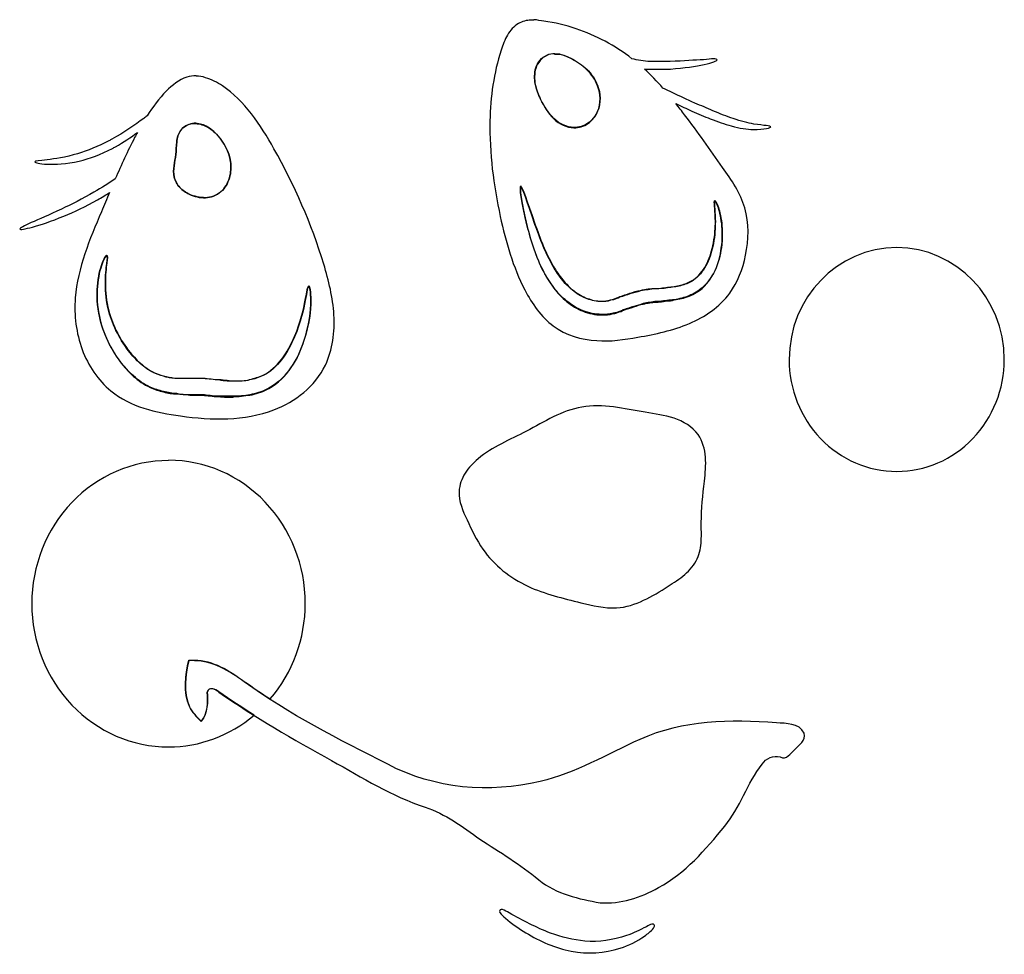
# Model space of a CAD drawing. Extents: x 11 to 842, y 37 to 849.
# Tile 7 of 8: x 640 to 842, y 279 to 472. Entities that reach past the tile are written whole.
import ezdxf

# ---------------------------------------------------------------- set-up
doc = ezdxf.new("R2010")
doc.units = 0
doc.layers.add('Layer_1', color=7, linetype='CONTINUOUS')

msp = doc.modelspace()

# ---------------------------------------------------------------- linework, layer by layer
at = {"layer": 'Layer_1', "color": 7}
for p, q in [((745.353306, 471.68587), (745.349947, 471.604393)), ((749.626848, 464.721547), (749.627578, 464.639384)), ((749.628235, 464.557234), (749.627505, 464.639398)), ((675.875019, 460.060025), (675.875078, 460.114896)), ((675.473614, 450.325401), (675.474118, 450.352935)), ((675.473629, 450.380315), (675.473782, 450.352927)), ((742.66308, 437.491988), (742.658114, 437.382706)), ((742.650591, 437.272716), (742.657749, 437.382699)), ((657.500807, 423.287747), (657.501435, 423.205926)), ((819.975297, 424.823794), (819.975297, 424.823794)), ((657.501844, 423.124595), (657.501435, 423.205926)), ((779.11985, 386.351747), (779.118862, 386.351747)), ((670.200077, 381.086908), (670.199858, 381.03203)), ((675.532575, 339.872795), (675.532575, 339.927629)), ((738.612221, 288.677544), (738.610176, 288.732174))]:
    msp.add_line(p, q, dxfattribs=at)
for points in [[(742.171485, 470.891576), (741.235913, 470.37084), (740.482196, 469.493111), (739.911797, 468.533365)], [(744.729153, 471.604393), (743.843975, 471.604393), (742.955875, 471.330514), (742.171485, 470.891576)], [(745.057809, 471.604393), (744.948257, 471.604393), (744.838705, 471.604393), (744.729153, 471.604393)], [(745.349947, 471.604393), (745.255002, 471.604393), (745.152754, 471.604393), (745.057809, 471.604393)], [(747.381475, 471.411991), (746.709557, 471.411991), (746.031067, 471.68587), (745.353306, 471.68587)], [(754.055368, 469.821591), (751.876749, 470.561942), (749.641893, 471.08297), (747.381475, 471.411991)], [(739.911797, 468.533365), (739.342128, 467.573618), (738.941899, 466.476786), (738.590603, 465.407342)], [(765.499877, 463.651782), (762.022703, 466.366475), (758.140043, 468.450514), (754.055368, 469.821591)], [(738.590603, 465.407342), (737.085361, 460.745768), (736.417095, 455.809927), (736.311926, 450.874102)], [(745.750176, 461.760071), (746.129955, 462.939213), (746.96547, 463.926348), (748.028853, 464.419915)], [(748.02951, 464.337766), (746.966127, 463.844052), (746.132804, 462.856991), (745.750833, 461.677922)], [(748.028853, 464.419915), (748.532791, 464.693794), (749.079819, 464.721547), (749.626848, 464.721547)], [(749.627505, 464.639398), (749.079746, 464.639398), (748.535639, 464.639398), (748.02951, 464.337766)], [(749.627578, 464.639384), (749.956233, 464.639384), (750.284889, 464.639384), (750.608432, 464.639384)], [(750.609089, 464.557234), (750.287737, 464.557234), (749.959082, 464.557234), (749.628235, 464.557234)], [(750.608432, 464.639384), (751.468778, 464.365504), (752.288225, 464.118648), (753.075537, 463.707025)], [(753.076195, 463.624876), (752.288883, 464.03606), (751.469435, 464.392688), (750.609089, 464.557234)], [(753.075537, 463.707025), (754.207572, 463.10376), (755.292865, 462.390797), (756.232819, 461.485899)], [(756.233477, 461.40375), (755.294253, 462.308648), (754.20823, 463.021611), (753.076195, 463.624876)], [(769.29548, 463.103293), (767.926813, 463.103293), (766.676463, 463.377172), (765.499877, 463.651782)], [(770.075489, 463.103293), (769.812565, 463.103293), (769.54964, 463.103293), (769.29548, 463.103293)], [(773.398559, 463.103293), (772.338828, 463.103293), (771.208984, 463.103293), (770.075489, 463.103293)], [(780.251387, 463.432678), (778.470076, 463.432678), (776.219882, 463.158799), (773.398559, 463.103293)], [(773.453335, 461.540646), (776.276849, 461.814526), (778.666539, 462.061382), (780.379928, 462.472932)], [(783.02962, 463.432678), (782.999092, 463.706558), (781.962586, 463.706558), (780.251387, 463.432678)], [(780.379928, 462.472932), (782.080172, 462.857093), (783.059564, 463.240744), (783.02962, 463.432678)], [(673.967855, 459.841016), (672.346342, 459.375056), (670.955327, 458.250617), (669.735651, 456.989238)], [(675.875078, 460.114896), (675.232374, 460.114896), (674.590109, 460.114896), (673.967855, 459.841016)], [(677.782316, 459.758392), (677.160062, 460.032272), (676.517577, 460.060025), (675.875019, 460.060025)], [(681.292573, 458.058295), (680.197056, 458.798646), (679.02697, 459.429372), (677.782316, 459.758392)], [(745.750833, 461.677922), (745.407571, 460.608477), (745.414874, 459.456796), (745.626674, 458.387352)], [(745.626017, 458.469501), (745.414217, 459.538945), (745.414217, 460.690627), (745.750176, 461.760071)], [(756.232819, 461.485899), (757.172774, 460.581002), (757.964468, 459.456709), (758.447226, 458.195329)], [(758.447883, 458.113253), (757.965855, 459.374632), (757.172701, 460.498853), (756.233477, 461.40375)], [(771.888936, 457.619423), (770.66999, 458.9905), (769.40138, 460.306728), (768.064849, 461.540646)], [(768.064849, 461.540646), (768.437325, 461.540646), (768.809801, 461.540646), (769.192502, 461.540646)], [(769.192502, 461.540646), (769.462729, 461.540646), (769.74026, 461.540646), (770.012679, 461.540646)], [(770.012679, 461.540646), (771.205333, 461.540646), (772.368042, 461.540646), (773.453335, 461.540646)], [(691.872828, 445.142901), (689.079038, 450.106136), (685.856084, 455.014538), (681.292573, 458.058295)], [(746.727378, 455.370939), (746.252653, 456.358073), (745.838548, 457.372669), (745.626017, 458.469501)], [(745.626674, 458.387352), (745.838475, 457.29052), (746.254771, 456.275924), (746.728035, 455.28879)], [(758.447226, 458.195329), (759.08993, 456.52262), (759.148357, 454.548278), (758.447226, 452.875642)], [(758.447883, 452.793492), (759.149014, 454.466202), (759.090587, 456.440544), (758.447883, 458.113253)], [(669.735651, 456.989238), (668.24582, 455.481075), (666.951064, 453.753516), (665.783899, 451.916333)], [(773.90834, 456.659677), (773.199905, 456.989062), (772.530909, 457.317718), (771.888936, 457.619423)], [(778.453278, 454.548249), (776.847979, 455.261066), (775.34639, 455.946714), (773.90834, 456.659677)], [(749.435497, 451.394867), (748.290316, 452.491699), (747.434352, 453.890237), (746.727378, 455.370939)], [(746.728035, 455.28879), (747.43647, 453.808015), (748.290973, 452.40955), (749.436155, 451.312718)], [(776.355727, 452.107947), (775.756844, 452.903146), (775.152848, 453.670958), (774.537898, 454.43877)], [(774.537898, 454.43877), (775.594707, 453.918034), (776.696067, 453.396787), (777.847091, 452.875759)], [(782.162701, 452.957776), (780.968586, 453.478512), (779.72846, 453.999833), (778.453278, 454.548249)], [(665.783899, 451.916333), (665.556031, 451.642454), (665.339119, 451.586948), (665.099566, 451.395597)], [(758.447226, 452.875642), (758.023626, 451.888507), (757.323955, 451.010998), (756.464339, 450.407732)], [(756.464996, 450.325583), (757.325343, 450.928848), (758.022092, 451.806358), (758.447883, 452.793492)], [(784.168594, 441.303988), (781.614577, 444.950966), (779.052526, 448.598018), (776.355727, 452.107947)], [(777.847091, 452.875759), (779.138342, 452.300247), (780.401108, 451.778926), (781.617863, 451.312747)], [(786.326398, 451.339916), (784.992788, 451.805876), (783.691313, 452.32705), (782.162701, 452.957776)], [(665.099566, 451.395597), (663.245804, 450.02452), (661.024605, 448.48897), (658.539898, 447.117893)], [(672.665364, 448.899475), (673.243067, 449.722136), (674.166004, 450.215703), (675.106981, 450.325401)], [(675.107149, 450.352927), (674.166026, 450.079048), (673.242943, 449.749662), (672.665459, 448.927002)], [(675.106981, 450.325401), (675.228949, 450.325401), (675.351647, 450.325401), (675.473614, 450.325401)], [(675.473782, 450.352927), (675.351815, 450.352927), (675.229117, 450.352927), (675.107149, 450.352927)], [(677.965567, 449.77705), (677.190524, 450.161212), (676.330032, 450.408068), (675.473629, 450.380315)], [(675.474118, 450.352935), (676.330521, 450.352935), (677.191014, 450.079055), (677.966056, 449.74967)], [(680.315598, 447.857557), (679.630534, 448.625369), (678.851256, 449.310871), (677.965567, 449.77705)], [(677.966056, 449.74967), (678.851745, 449.283709), (679.631389, 448.597988), (680.31616, 447.830176)], [(736.311926, 450.874102), (736.17316, 444.265574), (737.034967, 437.65706), (738.427736, 431.213079)], [(753.564138, 449.530223), (752.041369, 449.530223), (750.580679, 450.298035), (749.435497, 451.394867)], [(749.436155, 451.312718), (750.581336, 450.215885), (752.042026, 449.475461), (753.564796, 449.448074)], [(756.464339, 450.407732), (755.603992, 449.83222), (754.58297, 449.502835), (753.564138, 449.530223)], [(753.564796, 449.448074), (754.583627, 449.448074), (755.60465, 449.749706), (756.464996, 450.325583)], [(781.617863, 451.312747), (783.160352, 450.709482), (784.557502, 450.215915), (785.951001, 449.831972)], [(785.951001, 449.831972), (787.679728, 449.366012), (789.168901, 449.146178), (790.471107, 449.091621)], [(790.564591, 450.215622), (789.328117, 450.489502), (787.973326, 450.764112), (786.326398, 451.339916)], [(790.471107, 449.091621), (792.794335, 449.091621), (794.112608, 449.475783), (794.098731, 449.64011)], [(793.138327, 449.91399), (792.546748, 449.91399), (791.628704, 450.187869), (790.564591, 450.215622)], [(794.098731, 449.64011), (794.092158, 449.64011), (793.748165, 449.91399), (793.138327, 449.91399)], [(659.26776, 445.555685), (660.927469, 446.48797), (662.443374, 447.502566), (663.797799, 448.517161)], [(663.797799, 448.517161), (663.604257, 448.160753), (663.412176, 447.804344), (663.225208, 447.447717)], [(671.872575, 446.513802), (671.970441, 447.363851), (672.184432, 448.241361), (672.665364, 448.899475)], [(672.665459, 448.927002), (672.184892, 448.241207), (671.970901, 447.391378), (671.87267, 446.541329)], [(682.920155, 442.537869), (682.617062, 444.56706), (681.622259, 446.404243), (680.315598, 447.857557)], [(680.31616, 447.830176), (681.622748, 446.376863), (682.617843, 444.539607), (682.920717, 442.537877)], [(657.940285, 446.788507), (655.675119, 445.609365), (653.53477, 444.731928), (651.494697, 444.128663)], [(658.539898, 447.117893), (658.341974, 447.117893), (658.14186, 446.844013), (657.940285, 446.788507)], [(663.225208, 447.447717), (661.787743, 444.678175), (660.492549, 441.826323), (659.246799, 438.94712)], [(671.688528, 443.936195), (671.782012, 444.786244), (671.774708, 445.663681), (671.872575, 446.513802)], [(671.87267, 446.541329), (671.774803, 445.69128), (671.782107, 444.813771), (671.688623, 443.963722)], [(651.494697, 444.128663), (648.969455, 443.360851), (646.781049, 443.059219), (645.212706, 442.894745)], [(651.84183, 442.593843), (654.004528, 443.114579), (656.288244, 443.96492), (658.644045, 445.226299)], [(658.644045, 445.226299), (658.854385, 445.226299), (659.061803, 445.500178), (659.26776, 445.555685)], [(671.335041, 441.660221), (671.438019, 442.428033), (671.604538, 443.168384), (671.688528, 443.936195)], [(671.688623, 443.963722), (671.603903, 443.19591), (671.438114, 442.428171), (671.335136, 441.66036)], [(702.127874, 421.397898), (699.607358, 429.704741), (696.07397, 437.6569), (691.872828, 445.142901)], [(642.715729, 442.483561), (642.706943, 442.209681), (643.616099, 442.044623), (645.233083, 441.962825)], [(645.212706, 442.894745), (643.650644, 442.620866), (642.7261, 442.620866), (642.715729, 442.483561)], [(645.233083, 441.962825), (646.849117, 441.962825), (649.159053, 441.962825), (651.84183, 442.593843)], [(671.335136, 441.66036), (671.232157, 440.892548), (671.193449, 440.097348), (671.363466, 439.356997)], [(671.363371, 439.329397), (671.193931, 440.097209), (671.231909, 440.892409), (671.335041, 441.660221)], [(682.920717, 442.537877), (683.090888, 441.386195), (683.038303, 440.234514), (682.71476, 439.137609)], [(682.714928, 439.137601), (683.038471, 440.234434), (683.090325, 441.413576), (682.920155, 442.537869)], [(788.726677, 432.967916), (787.815937, 436.066551), (785.978389, 438.726395), (784.168594, 441.303988)], [(659.246799, 438.94712), (657.891936, 438.014835), (656.439133, 437.109937), (654.851582, 436.205039)], [(672.526957, 437.190509), (671.976276, 437.766021), (671.548221, 438.506737), (671.363371, 439.329397)], [(671.363466, 439.356997), (671.548243, 438.534336), (671.976225, 437.793986), (672.527052, 437.19072)], [(682.71476, 439.137609), (682.391217, 438.040776), (681.790727, 437.026181), (680.96719, 436.313218)], [(680.967358, 436.340672), (681.790822, 437.053489), (682.391312, 438.06823), (682.714928, 439.137601)], [(743.987926, 429.238204), (742.701058, 434.28372), (742.386279, 437.409729), (742.66308, 437.491988)], [(654.851582, 436.205039), (652.50491, 434.86135), (650.189862, 433.709669), (648.142267, 432.749923)], [(655.598871, 434.64232), (656.452718, 435.136033), (657.268148, 435.629454), (658.050494, 436.150483)], [(658.050494, 436.150483), (657.494701, 434.834255), (656.943437, 433.5181), (656.388812, 432.201872)], [(674.456236, 435.792044), (673.748532, 436.148452), (673.077783, 436.587244), (672.526957, 437.190509)], [(672.527052, 437.19072), (673.077732, 436.615209), (673.748335, 436.148737), (674.456331, 435.819644)], [(677.792307, 435.079227), (676.649317, 435.079227), (675.501579, 435.353106), (674.456236, 435.792044)], [(674.456331, 435.819644), (675.501601, 435.298908), (676.649266, 435.024444), (677.792329, 435.079293)], [(680.96719, 436.313218), (680.07186, 435.545406), (678.935224, 435.134076), (677.792307, 435.079227)], [(677.792329, 435.079293), (678.935319, 435.079293), (680.071882, 435.573006), (680.967358, 436.340672)], [(742.657749, 437.382699), (742.380217, 437.382699), (742.694193, 434.174439), (743.982595, 429.128893)], [(745.558095, 429.594781), (743.864425, 434.393513), (742.985089, 437.354982), (742.650591, 437.272716)], [(742.658114, 437.382706), (742.994072, 437.382706), (743.871947, 434.503467), (745.565618, 429.704749)], [(648.683744, 431.296901), (650.807734, 432.174411), (653.186103, 433.271243), (655.598871, 434.64232)], [(782.535761, 434.419806), (782.418906, 434.419806), (782.440816, 433.926092), (782.511367, 433.130966)], [(782.517429, 433.241007), (782.450238, 434.036207), (782.422484, 434.502386), (782.541823, 434.529774)], [(783.178465, 433.295512), (782.89363, 434.090785), (782.645313, 434.474655), (782.535761, 434.419806)], [(782.541823, 434.529774), (782.651375, 434.529774), (782.899692, 434.200388), (783.184527, 433.40548)], [(648.142267, 432.749923), (645.594092, 431.543393), (643.503479, 430.638495), (641.959311, 429.952993)], [(656.388812, 432.201872), (653.99087, 426.525702), (651.481039, 420.712345), (651.017489, 414.487752)], [(782.511367, 433.130966), (782.57593, 432.335766), (782.68665, 431.101775), (782.66474, 429.648461)], [(782.670802, 429.758502), (782.688403, 431.211816), (782.575857, 432.445807), (782.517429, 433.241007)], [(783.971619, 429.730771), (783.796337, 431.293782), (783.460378, 432.527774), (783.178465, 433.295512)], [(783.184527, 433.40548), (783.469361, 432.637669), (783.798016, 431.403751), (783.976951, 429.840739)], [(788.887353, 423.233358), (789.551967, 426.441691), (789.646182, 429.841886), (788.726677, 432.967916)], [(641.959311, 429.952993), (640.447131, 429.267199), (639.576925, 428.8287), (639.623302, 428.664226)], [(642.227201, 429.048388), (643.834691, 429.487325), (646.075609, 430.22753), (648.683744, 431.296901)], [(738.427736, 431.213079), (739.55831, 425.975628), (741.057708, 420.820436), (743.47369, 416.131379)], [(747.259799, 425.09768), (746.602489, 426.660692), (746.029168, 428.251165), (745.558095, 429.594781)], [(745.565618, 429.704749), (746.033039, 428.361133), (746.611472, 426.77066), (747.266591, 425.207722)], [(782.66474, 429.648461), (782.647212, 428.332233), (782.525974, 426.741833), (782.146195, 425.041663)], [(782.152257, 425.151777), (782.524733, 426.851875), (782.648891, 428.442274), (782.670802, 429.758502)], [(783.899607, 424.685255), (784.162532, 426.604748), (784.126014, 428.304845), (783.971619, 429.730771)], [(783.976951, 429.840739), (784.130323, 428.414813), (784.166841, 426.714716), (783.904939, 424.795223)], [(639.623302, 428.664226), (639.667225, 428.390347), (640.623217, 428.664226), (642.227201, 429.048388)], [(743.982595, 429.128893), (744.340464, 427.702968), (744.805694, 426.057719), (745.399464, 424.357622)], [(745.404796, 424.466933), (744.813216, 426.16703), (744.347986, 427.812351), (743.987926, 429.238204)], [(656.67873, 421.944131), (657.043903, 422.849028), (657.357221, 423.287747), (657.500807, 423.287747)], [(745.399464, 424.357622), (745.910706, 422.904235), (746.5556, 421.313835), (747.381621, 419.750824)], [(747.386952, 419.860135), (746.560202, 421.423146), (745.917498, 423.013619), (745.404796, 424.466933)], [(749.320833, 420.902286), (748.506498, 422.300751), (747.830199, 423.726677), (747.259799, 425.09768)], [(747.266591, 425.207722), (747.836261, 423.836645), (748.513291, 422.410719), (749.327625, 421.012254)], [(782.146195, 425.041663), (781.86136, 423.752896), (781.423153, 422.32697), (780.711067, 421.03813)], [(780.717129, 421.148244), (781.425563, 422.437011), (781.86377, 423.862937), (782.152257, 425.151777)], [(782.540435, 419.941371), (783.308028, 421.559231), (783.700954, 423.20448), (783.899607, 424.685255)], [(783.904939, 424.795223), (783.707746, 423.314448), (783.313359, 421.669199), (782.545767, 420.051339)], [(819.975297, 424.823794), (807.759748, 424.821461), (797.855875, 414.524424), (797.8473, 401.81736)], [(842.103367, 401.81736), (842.094792, 414.524453), (832.190875, 424.821503), (819.975297, 424.823794)], [(655.616735, 417.556728), (655.83876, 419.503682), (656.295956, 421.011772), (656.67873, 421.944131)], [(656.679285, 421.86231), (656.296585, 420.929951), (655.839461, 419.421789), (655.617291, 417.474908)], [(657.501435, 423.205926), (657.358287, 423.205926), (657.044969, 422.766989), (656.679285, 421.86231)], [(657.482329, 421.615453), (657.363283, 420.655707), (657.180696, 419.147544), (657.194573, 417.365137)], [(657.194982, 417.283879), (657.181807, 419.066286), (657.363692, 420.546988), (657.482738, 421.534195)], [(657.527567, 423.205926), (657.670714, 423.205926), (657.604983, 422.602661), (657.482329, 421.615453)], [(657.482738, 421.534195), (657.604706, 422.52133), (657.670437, 423.069819), (657.527976, 423.124595)], [(657.501435, 423.205926), (657.510214, 423.205926), (657.519, 423.205926), (657.527567, 423.205926)], [(657.527976, 423.124595), (657.51919, 423.124595), (657.510404, 423.124595), (657.501844, 423.124595)], [(704.219144, 411.005233), (704.008074, 414.542587), (703.149334, 418.025091), (702.127874, 421.397898)], [(785.632205, 415.445768), (787.276942, 417.694282), (788.305268, 420.408974), (788.887353, 423.233358)], [(747.381621, 419.750824), (747.958593, 418.653918), (748.637814, 417.529698), (749.447037, 416.487715)], [(749.452368, 416.597026), (748.643146, 417.639009), (747.962464, 418.763302), (747.386952, 419.860135)], [(751.267203, 418.077895), (750.531745, 418.982793), (749.888311, 419.942539), (749.320833, 420.902286)], [(749.327625, 421.012254), (749.897295, 420.052507), (750.538538, 419.092761), (751.273995, 418.187863)], [(780.711067, 421.03813), (780.08297, 419.913837), (779.232118, 418.844466), (778.154128, 418.104115)], [(778.16019, 418.214156), (779.23818, 418.95458), (780.092683, 420.023951), (780.717129, 421.148244)], [(779.427704, 416.020148), (780.846034, 417.089592), (781.864866, 418.515445), (782.540435, 419.941371)], [(782.545767, 420.051339), (781.866546, 418.625486), (780.851366, 417.19956), (779.433036, 416.130116)], [(655.834378, 411.33207), (655.402014, 413.690281), (655.417351, 415.82917), (655.616735, 417.556728)], [(655.617291, 417.474908), (655.418637, 415.747349), (655.402569, 413.608534), (655.834933, 411.250322)], [(657.194573, 417.365137), (657.207748, 415.774737), (657.37935, 413.827783), (657.916884, 411.798665)], [(657.918024, 411.717334), (657.379759, 413.746452), (657.208128, 415.665945), (657.194982, 417.283879)], [(753.601386, 415.801921), (752.735927, 416.459962), (751.958109, 417.255235), (751.267203, 418.077895)], [(751.273995, 418.187863), (751.967823, 417.365276), (752.742719, 416.570076), (753.608178, 415.911962)], [(778.154128, 418.104115), (777.482211, 417.665177), (776.69782, 417.308915), (775.837474, 417.062058)], [(775.843536, 417.172172), (776.704612, 417.446052), (777.489003, 417.775437), (778.16019, 418.214156)], [(698.321476, 414.01993), (698.677154, 415.857113), (698.814459, 416.926557), (699.034293, 416.926557)], [(699.034848, 416.845328), (698.815014, 416.845328), (698.677709, 415.775884), (698.322031, 413.938628)], [(699.034293, 416.926557), (699.216879, 416.926557), (699.470309, 415.857113), (699.456432, 413.910232)], [(699.456987, 413.801542), (699.470162, 415.775884), (699.216704, 416.845328), (699.034848, 416.845328)], [(743.47369, 416.131379), (744.959212, 413.279601), (746.830356, 410.564908), (749.333979, 408.700227)], [(749.447037, 416.487715), (750.208787, 415.473119), (751.097617, 414.540761), (752.125943, 413.690712)], [(752.131274, 413.800023), (751.102948, 414.622684), (750.214118, 415.58243), (749.452368, 416.597026)], [(756.324113, 414.266297), (755.34545, 414.622706), (754.428137, 415.143807), (753.601386, 415.801921)], [(753.608178, 415.911962), (754.434929, 415.253921), (755.352242, 414.73282), (756.330905, 414.376411)], [(765.10067, 415.307769), (764.356448, 415.03389), (763.7897, 414.868832), (763.045479, 414.621975)], [(763.052271, 414.732089), (763.796493, 415.005969), (764.36324, 415.171027), (765.107462, 415.417883)], [(767.296087, 415.911034), (766.54018, 415.637155), (765.812756, 415.554626), (765.10067, 415.307769)], [(765.107462, 415.417883), (765.8232, 415.691763), (766.546972, 415.856821), (767.30288, 416.021148)], [(770.316795, 416.322219), (769.3542, 416.322219), (768.334638, 416.048339), (767.296087, 415.911034)], [(767.30288, 416.021148), (768.34143, 416.295028), (769.360992, 416.377557), (770.323587, 416.432333)], [(773.175366, 416.596098), (772.270468, 416.596098), (771.317368, 416.322219), (770.316795, 416.322219)], [(770.323587, 416.432333), (771.32416, 416.432333), (772.277991, 416.432333), (773.182158, 416.706212)], [(775.837474, 417.062058), (775.006341, 416.788179), (774.121893, 416.70565), (773.175366, 416.596098)], [(773.182158, 416.706212), (774.128685, 416.706212), (775.012403, 416.980092), (775.843536, 417.172172)], [(776.493908, 414.539373), (777.538301, 414.868759), (778.533762, 415.362034), (779.427704, 416.020148)], [(779.433036, 416.130116), (778.539093, 415.472075), (777.543633, 414.978435), (776.499239, 414.649414)], [(777.330591, 409.221109), (780.495177, 410.564725), (783.519536, 412.539067), (785.632205, 415.445768)], [(651.017489, 414.487752), (650.750183, 410.868162), (651.189851, 407.22111), (652.422235, 403.875743)], [(696.117659, 406.533973), (697.377943, 409.52291), (697.972298, 412.210142), (698.321476, 414.01993)], [(698.322031, 413.938628), (697.972926, 412.128833), (697.378498, 409.441528), (696.118214, 406.452641)], [(699.456432, 413.910232), (699.443257, 411.963351), (699.153339, 409.029262), (698.043798, 405.683873)], [(698.044354, 405.602636), (699.153748, 408.947982), (699.443841, 411.882071), (699.456987, 413.801542)], [(752.125943, 413.690712), (753.11483, 412.895512), (754.23591, 412.209937), (755.466541, 411.71637)], [(755.471873, 411.825681), (754.241241, 412.319394), (753.120162, 413.00475), (752.131274, 413.800023)], [(759.241841, 413.717808), (758.254415, 413.717808), (757.259685, 413.991687), (756.324113, 414.266297)], [(756.330905, 414.376411), (757.266477, 414.020003), (758.261207, 413.800169), (759.248634, 413.827922)], [(761.10057, 413.991687), (760.465169, 413.717808), (759.842185, 413.717808), (759.241841, 413.717808)], [(759.248634, 413.827922), (759.847517, 413.827922), (760.469771, 413.827922), (761.107362, 414.101801)], [(762.402775, 414.348096), (761.957265, 414.074216), (761.527822, 414.074216), (761.10057, 413.991687)], [(761.107362, 414.101801), (761.530962, 414.101801), (761.966978, 414.375681), (762.409567, 414.45821)], [(763.045479, 414.621975), (762.833679, 414.621975), (762.614575, 414.621975), (762.402775, 414.348096)], [(762.409567, 414.45821), (762.621367, 414.45821), (762.840471, 414.45821), (763.052271, 414.732089)], [(765.868847, 412.620756), (766.540764, 412.894636), (767.18712, 413.059694), (767.823251, 413.196268)], [(767.828582, 413.30631), (767.193182, 413.03243), (766.547557, 412.949901), (765.874178, 412.730067)], [(767.823251, 413.196268), (768.693092, 413.470148), (769.611866, 413.497901), (770.532101, 413.607453)], [(770.537432, 413.717494), (769.617197, 413.717494), (768.698423, 413.443614), (767.828582, 413.30631)], [(770.532101, 413.607453), (771.513684, 413.607453), (772.441953, 413.881332), (773.444717, 413.881332)], [(773.450048, 413.991373), (772.446554, 413.991373), (771.518286, 413.717494), (770.537432, 413.717494)], [(773.444717, 413.881332), (774.475234, 414.155212), (775.494065, 414.210718), (776.493908, 414.539373)], [(776.499239, 414.649414), (775.498667, 414.320029), (774.480565, 414.128678), (773.450048, 413.991373)], [(657.482548, 406.094619), (656.677927, 407.877026), (656.144775, 409.65936), (655.834378, 411.33207)], [(655.834933, 411.250322), (656.14533, 409.577613), (656.678482, 407.795279), (657.483103, 406.012871)], [(657.916884, 411.798665), (658.301776, 410.317891), (658.87349, 408.809728), (659.668179, 407.274177)], [(659.669318, 407.192846), (658.874703, 408.72847), (658.302989, 410.236632), (657.918024, 411.717334)], [(755.466541, 411.71637), (756.64824, 411.25041), (757.937299, 410.976019), (759.27237, 410.976019)], [(759.277701, 411.08533), (757.94263, 411.08533), (756.652841, 411.359209), (755.471873, 411.825681)], [(759.27237, 410.976019), (760.07721, 410.976019), (760.864522, 410.976019), (761.627733, 411.249899)], [(761.633064, 411.359209), (760.869854, 411.08533), (760.081811, 411.08533), (759.277701, 411.08533)], [(761.627733, 411.249899), (762.138974, 411.249899), (762.634148, 411.523778), (763.121289, 411.661083)], [(763.12662, 411.770394), (762.637289, 411.496514), (762.142845, 411.468761), (761.633064, 411.359209)], [(763.121289, 411.661083), (763.354999, 411.661083), (763.588709, 411.934962), (763.815116, 411.934962)], [(763.820448, 412.044273), (763.594041, 412.044273), (763.360331, 411.770394), (763.12662, 411.770394)], [(763.815116, 411.934962), (764.523551, 412.208842), (765.207885, 412.400923), (765.868847, 412.620756)], [(765.874178, 412.730067), (765.216868, 412.456188), (764.532534, 412.264107), (763.820448, 412.044273)], [(702.453389, 400.667468), (703.962793, 403.820952), (704.430141, 407.467931), (704.219144, 411.005233)], [(766.750374, 406.396719), (770.345132, 406.999984), (773.939161, 407.795184), (777.330591, 409.221109)], [(659.668179, 407.274177), (660.373692, 405.9031), (661.2485, 404.559411), (662.299393, 403.270644)], [(662.300679, 403.161925), (661.249712, 404.478153), (660.375197, 405.821769), (659.669318, 407.192846)], [(749.333979, 408.700227), (751.948615, 406.753273), (755.127807, 405.875837), (758.286185, 405.683902)], [(660.241792, 401.432972), (659.111948, 402.941208), (658.19646, 404.504146), (657.482548, 406.094619)], [(657.483103, 406.012871), (658.19665, 404.422472), (659.112503, 402.859387), (660.242274, 401.351297)], [(693.441456, 401.817477), (694.597446, 403.298178), (695.459034, 404.998349), (696.117659, 406.533973)], [(696.118214, 406.452641), (695.459443, 404.917091), (694.598001, 403.21692), (693.442011, 401.736219)], [(698.043798, 405.683873), (697.469747, 403.956314), (696.631603, 401.981972), (695.367011, 400.144789)], [(695.367493, 400.063553), (696.632158, 401.900736), (697.470229, 403.875078), (698.044354, 405.602636)], [(758.286185, 405.683902), (761.117733, 405.410023), (763.950011, 405.957781), (766.750374, 406.396719)], [(652.422235, 403.875743), (653.654692, 400.530324), (655.69053, 397.513998), (658.341974, 395.347714)], [(662.299393, 403.270644), (663.034048, 402.365747), (663.846922, 401.488237), (664.745392, 400.747886)], [(664.746605, 400.666628), (663.848134, 401.406979), (663.035187, 402.284489), (662.300679, 403.161925)], [(662.990884, 398.416647), (661.940283, 399.349005), (661.0302, 400.390989), (660.241792, 401.432972)], [(660.242274, 401.351297), (661.030828, 400.309241), (661.940911, 399.267258), (662.991512, 398.334972)], [(689.647897, 398.581756), (691.149925, 399.322107), (692.429343, 400.52871), (693.441456, 401.817477)], [(693.442011, 401.736219), (692.429898, 400.447379), (691.150626, 399.240848), (689.648452, 398.500498)], [(797.8473, 401.81736), (797.844428, 395.71017), (800.174366, 389.852031), (804.324364, 385.532142)], [(835.626277, 385.532115), (839.776292, 389.852006), (842.106239, 395.710157), (842.103367, 401.81736)], [(664.745392, 400.747886), (665.59639, 400.035069), (666.529406, 399.431658), (667.526035, 398.99294)], [(667.527248, 398.911682), (666.530546, 399.322866), (665.59753, 399.953738), (664.746605, 400.666628)], [(667.526035, 398.99294), (668.21402, 398.691307), (668.952837, 398.472204), (669.729267, 398.280123)], [(695.367011, 400.144789), (694.259296, 398.55439), (692.75756, 396.991305), (690.840989, 395.921934)], [(690.841617, 395.840697), (692.758189, 396.910142), (694.259851, 398.47308), (695.367493, 400.063553)], [(691.873427, 391.453952), (696.241913, 393.099201), (700.313916, 396.197763), (702.453389, 400.667468)], [(666.408972, 396.140672), (665.130065, 396.743937), (663.988024, 397.539137), (662.990884, 398.416647)], [(662.991512, 398.334972), (663.988652, 397.457462), (665.130693, 396.662263), (666.409527, 396.058998)], [(669.730407, 398.198865), (668.95405, 398.472744), (668.214868, 398.610049), (667.527248, 398.911682)], [(669.729267, 398.280123), (670.492259, 398.006244), (671.287824, 398.006244), (672.116473, 397.950738)], [(672.117686, 397.869479), (671.288963, 397.869479), (670.493398, 398.143359), (669.730407, 398.198865)], [(672.116473, 397.950738), (672.938769, 397.950738), (673.779323, 397.950738), (674.653619, 397.950738)], [(674.654905, 397.869479), (673.780536, 397.869479), (672.939981, 397.869479), (672.117686, 397.869479)], [(674.653619, 397.950738), (674.746373, 397.950738), (675.203569, 397.950738), (675.297053, 397.950738)], [(675.297608, 397.869479), (675.204855, 397.869479), (674.747659, 397.869479), (674.654905, 397.869479)], [(675.297053, 397.950738), (675.958746, 397.950738), (676.620147, 397.950738), (677.291772, 397.950738)], [(677.292327, 397.869479), (676.62041, 397.869479), (675.959301, 397.869479), (675.297608, 397.869479)], [(677.291772, 397.950738), (678.425779, 397.950738), (679.563072, 397.676858), (680.61864, 397.676858)], [(680.619195, 397.5956), (679.5637, 397.5956), (678.42648, 397.869479), (677.292327, 397.869479)], [(680.61864, 397.676858), (681.726062, 397.676858), (682.775788, 397.402979), (683.805209, 397.402979)], [(683.805837, 397.32172), (682.776343, 397.32172), (681.726691, 397.32172), (680.619195, 397.5956)], [(683.805209, 397.402979), (684.869906, 397.402979), (685.886912, 397.402979), (686.856883, 397.676858)], [(686.857511, 397.5956), (685.887467, 397.32172), (684.870534, 397.32172), (683.805837, 397.32172)], [(686.856883, 397.676858), (687.862641, 397.950738), (688.802742, 398.170571), (689.647897, 398.581756)], [(689.648452, 398.500498), (688.80337, 398.089313), (687.863269, 397.787681), (686.857511, 397.5956)], [(658.341974, 395.347714), (662.412845, 392.029757), (667.617445, 390.878075), (672.666058, 390.192573)], [(669.137396, 395.208313), (668.20606, 395.482193), (667.290572, 395.72905), (666.408972, 396.140672)], [(666.409527, 396.058998), (667.290981, 395.647813), (668.206542, 395.346181), (669.137951, 395.126639)], [(671.877066, 394.797129), (670.963989, 394.797129), (670.049524, 395.071009), (669.137396, 395.208313)], [(669.137951, 395.126639), (670.050006, 394.85276), (670.964544, 394.797253), (671.877621, 394.715455)], [(690.840989, 395.921934), (689.756134, 395.318669), (688.587801, 394.907411), (687.376378, 394.660555)], [(687.376933, 394.551857), (688.588283, 394.825737), (689.756689, 395.237651), (690.841617, 395.840697)], [(674.565248, 394.52325), (673.674592, 394.52325), (672.782329, 394.52325), (671.877066, 394.797129)], [(671.877621, 394.715455), (672.782884, 394.715455), (673.675147, 394.715455), (674.565803, 394.441575)], [(675.215255, 394.52325), (674.999073, 394.52325), (674.78289, 394.52325), (674.565248, 394.52325)], [(674.565803, 394.441575), (674.783446, 394.441575), (674.999628, 394.441575), (675.21581, 394.441575)], [(677.153372, 394.52325), (676.518702, 394.52325), (675.877751, 394.52325), (675.215255, 394.52325)], [(675.21581, 394.441575), (675.878233, 394.441575), (676.519549, 394.441575), (677.154, 394.441575)], [(680.42393, 394.24937), (679.324907, 394.24937), (678.234136, 394.52325), (677.153372, 394.52325)], [(677.154, 394.441575), (678.234764, 394.441575), (679.325535, 394.167696), (680.424485, 394.167696)], [(683.837563, 394.24937), (682.689461, 394.24937), (681.560347, 394.24937), (680.42393, 394.24937)], [(680.424485, 394.167696), (681.560902, 394.167696), (682.690089, 393.893816), (683.838191, 394.167696)], [(687.376378, 394.660555), (686.213303, 394.386675), (685.030509, 394.276393), (683.837563, 394.24937)], [(683.838191, 394.167696), (685.031137, 394.167696), (686.213931, 394.441575), (687.376933, 394.551857)], [(672.666058, 390.192573), (679.089224, 389.342452), (685.762497, 389.123129), (691.873427, 391.453952)], [(755.191279, 392.02797), (751.092144, 391.308854), (747.49217, 388.979774), (743.797217, 387.064737)], [(768.212981, 390.958541), (763.893078, 391.677262), (759.504703, 392.784683), (755.191279, 392.02797)], [(774.172977, 389.729965), (772.246256, 390.371846), (770.216278, 390.625248), (768.212981, 390.958541)], [(779.118862, 386.351747), (777.949644, 388.012242), (776.099719, 389.088083), (774.172977, 389.729965)], [(743.797217, 387.064737), (740.404221, 385.306211), (736.802007, 383.837343), (733.868049, 381.388536)], [(780.639907, 381.711486), (780.511439, 383.353841), (780.068299, 385.004782), (779.11985, 386.351747)], [(804.324364, 385.532142), (808.474363, 381.212253), (814.104337, 378.784624), (819.975297, 378.783502)], [(819.975297, 378.783502), (825.84627, 378.784603), (831.476262, 381.212224), (835.626277, 385.532115)], [(670.199858, 381.03203), (662.738543, 381.031528), (655.583028, 377.928417), (650.307508, 372.405373)], [(690.092437, 372.460233), (684.816917, 377.983287), (677.661398, 381.086404), (670.200077, 381.086908)], [(733.868049, 381.388536), (732.844012, 380.533835), (731.907136, 379.559846), (731.199768, 378.429016)], [(780.42206, 376.781742), (780.599939, 378.419485), (780.768508, 380.069131), (780.639907, 381.711486)], [(731.199768, 378.429016), (730.492401, 377.298185), (730.020559, 376.002849), (729.961485, 374.670312)], [(779.770999, 368.281165), (779.777587, 371.124427), (780.114943, 373.955104), (780.42206, 376.781742)], [(729.961485, 374.670312), (729.871008, 372.630671), (730.732033, 370.682561), (731.589237, 368.829605)], [(650.307508, 372.405373), (645.031988, 366.882329), (642.068625, 359.391791), (642.069352, 351.581659)], [(698.330576, 351.636493), (698.331314, 359.446632), (695.367957, 366.93718), (690.092437, 372.460233)], [(731.589237, 368.829605), (732.549918, 366.752939), (733.53526, 364.67333), (734.844717, 362.796942)], [(779.755627, 364.512096), (779.827437, 365.766652), (779.766607, 367.024567), (779.770999, 368.281165)], [(734.844717, 362.796942), (737.161938, 359.476503), (740.453324, 356.885721), (744.122715, 355.173861)], [(778.956047, 360.850018), (779.474335, 361.994772), (779.683838, 363.257518), (779.755627, 364.512096)], [(776.372314, 357.580263), (777.436605, 358.490413), (778.378466, 359.574293), (778.956047, 360.850018)], [(772.933442, 355.173861), (774.118054, 355.920713), (775.308046, 356.670091), (776.372314, 357.580263)], [(744.122715, 355.173861), (747.577025, 353.562338), (751.328306, 352.716137), (755.028552, 351.801002)], [(767.907358, 352.284505), (769.657736, 353.106528), (771.297631, 354.142555), (772.933442, 355.173861)], [(642.069352, 351.581659), (642.068621, 343.771523), (645.031983, 336.280982), (650.307503, 330.757934)], [(691.113313, 332.002924), (695.746435, 337.394042), (698.316309, 344.385029), (698.330576, 351.636493)], [(755.028552, 351.801002), (757.433966, 351.206094), (759.880402, 350.572535), (762.353191, 350.731573)], [(762.353191, 350.731573), (764.282986, 350.855649), (766.157001, 351.462504), (767.907358, 352.284505)], [(674.475525, 330.439949), (673.164336, 333.401426), (673.713629, 336.88393), (674.356478, 339.982529)], [(674.353944, 339.927629), (673.71124, 336.829067), (673.169543, 333.346562), (674.480294, 330.385056)], [(675.532575, 339.927629), (675.143301, 339.927629), (674.750887, 339.927629), (674.353944, 339.927629)], [(674.356478, 339.982529), (674.753786, 339.982529), (675.146712, 339.982529), (675.535548, 339.982529)], [(685.777535, 335.512795), (682.676234, 337.706489), (679.291895, 339.872795), (675.532575, 339.872795)], [(675.535548, 339.982529), (679.294926, 339.982529), (682.676424, 337.816252), (685.777849, 335.622588)], [(678.164666, 333.428843), (678.480175, 334.662761), (679.879881, 334.059861), (680.540625, 333.428843)], [(680.537535, 333.483663), (679.876573, 334.004399), (678.483074, 334.607956), (678.167492, 333.483663)], [(715.28377, 318.56648), (705.196748, 323.666853), (695.081073, 328.822023), (685.777535, 335.512795)], [(685.777849, 335.622588), (687.528925, 334.361209), (689.310383, 333.154679), (691.113313, 332.002924)], [(678.167492, 333.483663), (678.237547, 331.427084), (678.358843, 329.041411), (676.881282, 327.451012)], [(676.88627, 327.396119), (678.36405, 328.959131), (678.234925, 331.372264), (678.164666, 333.428843)], [(687.814256, 328.657469), (685.356206, 330.220481), (682.921163, 331.810953), (680.537535, 333.483663)], [(680.540625, 333.428843), (687.972208, 328.191392), (695.821439, 323.694292), (703.737343, 319.361716)], [(650.307503, 330.757934), (655.583024, 325.234887), (662.738541, 322.131774), (670.199858, 322.131273)], [(676.881282, 327.451012), (676.01553, 328.355909), (675.081711, 329.288195), (674.475525, 330.439949)], [(674.480294, 330.385056), (675.08648, 329.233375), (676.020665, 328.273629), (676.88627, 327.396119)], [(670.199858, 322.131273), (676.610175, 322.142478), (682.824604, 324.444946), (687.814256, 328.657469)], [(795.270789, 327.121874), (785.82728, 327.72514), (775.99311, 327.72514), (767.121681, 323.666758)], [(800.932424, 324.955598), (799.885109, 327.176723), (797.189406, 326.875091), (795.270789, 327.121874)], [(799.013077, 321.582791), (799.752917, 322.542537), (801.491869, 323.447435), (800.932424, 324.955598)], [(767.121681, 323.666758), (760.336044, 320.705208), (753.885052, 316.619512), (746.637253, 315.056471)], [(792.270531, 318.566466), (793.113349, 319.882694), (794.591568, 320.43111), (796.002595, 320.074628)], [(796.002595, 320.074628), (797.349351, 319.416587), (798.106719, 320.760422), (799.013077, 321.582791)], [(703.737343, 319.361716), (709.986541, 315.796975), (716.197228, 312.012852), (722.986187, 309.736878)], [(746.637253, 315.056471), (736.204492, 312.533815), (724.966306, 313.493576), (715.28377, 318.56648)], [(784.597817, 305.843028), (787.775549, 309.627165), (789.233318, 314.700106), (792.270531, 318.566466)], [(722.986187, 309.736878), (727.096862, 308.365801), (730.700392, 305.788267), (734.230004, 303.183199)], [(770.996746, 293.229281), (776.418098, 296.135909), (780.647746, 300.989461), (784.597817, 305.843028)], [(734.230004, 303.183199), (738.308251, 300.468506), (742.555719, 298.027985), (746.349205, 294.792293)], [(746.349205, 294.792293), (749.995088, 291.858204), (754.580633, 290.843609), (758.976799, 290.103258)], [(758.976799, 290.103258), (763.16825, 289.829379), (767.311717, 291.090393), (770.996746, 293.229281)], [(738.610176, 288.732174), (738.347252, 288.732174), (738.186576, 288.348012), (738.332645, 288.101156)], [(738.332645, 288.101156), (738.632086, 287.635196), (739.076866, 287.278495), (739.482938, 286.922014)], [(738.860538, 288.677544), (738.7802, 288.677544), (738.692559, 288.677544), (738.612221, 288.677544)], [(740.286172, 287.99175), (739.818751, 288.265629), (739.359364, 288.512486), (738.860538, 288.677544)], [(748.768327, 283.851204), (745.837452, 284.975498), (743.056298, 286.483587), (740.286172, 287.99175)], [(739.482938, 286.922014), (740.790256, 285.79772), (742.213699, 284.838047), (743.664894, 283.933076)], [(769.616248, 285.688168), (769.214558, 285.688168), (768.855959, 285.33176), (768.476909, 285.167432)], [(770.142096, 285.386536), (770.093382, 285.660415), (769.820744, 285.770697), (769.616248, 285.688168)], [(743.664894, 283.933076), (746.587005, 282.150669), (749.736984, 280.779665), (753.044498, 280.148939)], [(755.84318, 282.205883), (753.428659, 282.479762), (751.045543, 282.973695), (748.768327, 283.851204)], [(768.476909, 285.167432), (767.140378, 284.481638), (765.781936, 283.823816), (764.367988, 283.330249)], [(768.120501, 283.247574), (768.770508, 283.713534), (769.397875, 284.234709), (769.930296, 284.838047)], [(769.930296, 284.838047), (770.047151, 285.111926), (770.164007, 285.194455), (770.142096, 285.386536)], [(764.367988, 283.330249), (761.624081, 282.397891), (758.717307, 281.986633), (755.84318, 282.205883)], [(763.116907, 280.752204), (764.87996, 281.328446), (766.578012, 282.150669), (768.120501, 283.247574)], [(753.044498, 280.148939), (756.385096, 279.490898), (759.865191, 279.682979), (763.116907, 280.752204)]]:
    msp.add_open_spline(points, degree=3, dxfattribs=at)

doc.saveas('drawing.dxf')
